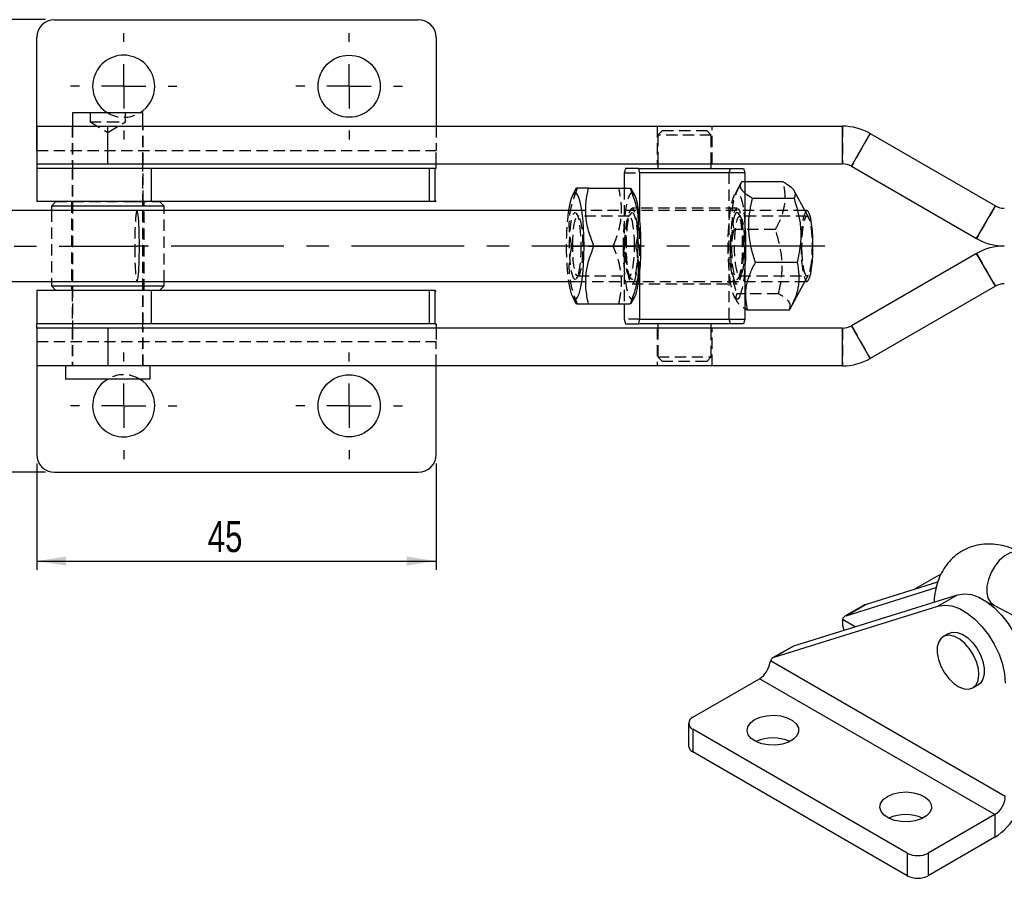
# Model space of a CAD drawing. Extents: x 29 to 384, y 27 to 280.
# Tile 2 of 18: x 111 to 222, y 90 to 187. Entities that reach past the tile are written whole.
import ezdxf

# ---------------------------------------------------------------- set-up
doc = ezdxf.new("R2010")
doc.units = 0
doc.linetypes.add('CENTERX2', pattern=[20.32, 12.7, -2.54, 2.54, -2.54])
doc.linetypes.add('HIDDEN', pattern=[1.905, 1.27, -0.635])
doc.layers.get('0').update_dxf_attribs({"linetype": 'CONTINUOUS'})
doc.styles.add('SLDTEXTSTYLE0', font='TXT', dxfattribs={"width": 0.75})
doc.dimstyles.new('SLDDIMSTYLE4', dxfattribs={"dimtxt": 3.5, "dimasz": 3.302, "dimexe": 0, "dimexo": 0.0625, "dimgap": 0.875, "dimtad": 1, "dimdec": 3, "dimrnd": 1e-09, "dimzin": 12, "dimtxsty": 'SLDTEXTSTYLE0', "dimsah": 1, "dimcen": 0.09, "dimazin": 3, "dimtfac": 1, "dimtdec": 3, "dimtofl": 0, "dimtmove": 0, "dimatfit": 3, "dimtolj": 1, "dimtzin": 12})

# ---------------------------------------------------------------- blocks, each defined once
blk = doc.blocks.new('_D_7')
at = {"color": 179, "linetype": 'CONTINUOUS'}
for p, q in [((112.55, 136.67), (112.55, 124.67)), ((157.55, 136.67), (157.55, 124.67)), ((112.55, 125.67), (157.55, 125.67))]:
    blk.add_line(p, q, dxfattribs=at)
for points in [[(112.55, 125.67), (115.85, 125.16), (115.85, 126.17)], [(157.55, 125.67), (154.25, 126.17), (154.25, 125.16)]]:
    blk.add_solid(points, dxfattribs=at)
at = {"color": 179, "linetype": 'CONTINUOUS', "insert": (131.82, 130.18, 12.51), "char_height": 3.5, "attachment_point": 1, "style": 'SLDTEXTSTYLE0'}
blk.add_mtext('45', dxfattribs=at)
blk = doc.blocks.new('_D_11')
at = {"color": 218, "linetype": 'CONTINUOUS'}
for p, q in [((113.55, 186.67), (101.79, 186.67)), ((102.79, 135.67), (102.79, 186.67)), ((113.55, 135.67), (101.79, 135.67))]:
    blk.add_line(p, q, dxfattribs=at)
for points in [[(102.79, 186.67), (102.28, 183.36), (103.3, 183.36)], [(102.79, 135.67), (103.3, 138.97), (102.28, 138.97)]]:
    blk.add_solid(points, dxfattribs=at)
at = {"color": 218, "linetype": 'CONTINUOUS', "insert": (98.28, 174.21, 12.51), "char_height": 3.5, "attachment_point": 1, "rotation": 90, "style": 'SLDTEXTSTYLE0'}
blk.add_mtext('51', dxfattribs=at)
blk = doc.blocks.new('SW_CENTERMARKSYMBOL_7')
at = {"color": 0, "linetype": 'CONTINUOUS'}
for p, q in [((0, 5), (0, 6)), ((0, 0), (0, 2.5)), ((-5, 0), (-6, 0)), ((0, 0), (-2.5, 0)), ((0, 0), (0, -2.5)), ((0, 0), (2.5, 0)), ((5, 0), (6, 0)), ((0, -5), (0, -6))]:
    blk.add_line(p, q, dxfattribs=at)
blk = doc.blocks.new('SW_CENTERMARKSYMBOL_8')
at = {"color": 0, "linetype": 'CONTINUOUS'}
for p, q in [((0, 5), (0, 6)), ((0, 0), (0, 2.5)), ((-5, 0), (-6, 0)), ((0, 0), (-2.5, 0)), ((0, 0), (0, -2.5)), ((0, 0), (2.5, 0)), ((5, 0), (6, 0)), ((0, -5), (0, -6))]:
    blk.add_line(p, q, dxfattribs=at)
blk = doc.blocks.new('SW_CENTERMARKSYMBOL_9')
at = {"color": 0, "linetype": 'CONTINUOUS'}
for p, q in [((0, 5), (0, 6)), ((0, 0), (0, 2.5)), ((-5, 0), (-6, 0)), ((0, 0), (-2.5, 0)), ((0, 0), (0, -2.5)), ((0, 0), (2.5, 0)), ((5, 0), (6, 0)), ((0, -5), (0, -6))]:
    blk.add_line(p, q, dxfattribs=at)
blk = doc.blocks.new('SW_CENTERMARKSYMBOL_10')
at = {"color": 0, "linetype": 'CONTINUOUS'}
for p, q in [((0, 5), (0, 6)), ((0, 0), (0, 2.5)), ((-5, 0), (-6, 0)), ((0, 0), (-2.5, 0)), ((0, 0), (0, -2.5)), ((0, 0), (2.5, 0)), ((5, 0), (6, 0)), ((0, -5), (0, -6))]:
    blk.add_line(p, q, dxfattribs=at)

msp = doc.modelspace()

# ---------------------------------------------------------------- linework, layer by layer
at = {"color": 7, "linetype": 'CONTINUOUS'}
for p, q in [((114.5493, 186.6659), (155.5493, 186.6659)), ((112.5493, 171.9157), (112.5493, 184.6659)), ((157.5493, 184.6659), (157.5493, 174.6659)), ((116.5806, 176.1659), (116.5806, 174.6659)), ((124.5181, 176.1659), (116.5806, 176.1659)), ((124.5181, 174.6659), (124.5181, 176.1659)), ((112.5493, 174.6659), (112.5493, 170.4159)), ((112.5493, 174.6659), (120.5493, 174.6659)), ((120.5493, 170.4159), (120.5493, 174.6659)), ((120.5493, 174.6659), (203.3539, 174.6659)), ((203.3539, 170.4159), (203.3539, 174.6659)), ((204.3539, 170.1479), (206.4789, 173.8285)), ((206.4789, 173.8285), (220.586, 165.6838)), ((112.5493, 170.4159), (120.5493, 170.4159)), ((112.5493, 170.4159), (112.5493, 169.9157)), ((112.5493, 169.9157), (112.5493, 166.1657)), ((125.4303, 169.9157), (112.5493, 169.9157)), ((116.5806, 170.4159), (116.5806, 169.9157)), ((120.5493, 170.4159), (203.3539, 170.4159)), ((124.5181, 169.9157), (124.5181, 170.4159)), ((125.4303, 169.9157), (125.4303, 166.1657)), ((156.7696, 169.9157), (125.4303, 169.9157)), ((156.7696, 169.9157), (156.7696, 166.1657)), ((157.4483, 169.9157), (156.7696, 169.9157)), ((157.4483, 169.9157), (157.5493, 169.9477)), ((157.4483, 166.1657), (157.4483, 169.9157)), ((157.5493, 169.9477), (157.5493, 170.4159)), ((180.3717, 169.9159), (178.897, 169.9159)), ((180.3717, 169.9159), (192.2016, 169.9159)), ((180.5062, 169.4159), (180.3717, 169.9159)), ((182.5493, 170.4159), (182.5493, 169.9159)), ((188.5493, 169.9159), (188.5493, 170.4159)), ((204.3539, 170.1479), (218.461, 162.0032)), ((178.7625, 169.4159), (178.7625, 167.6659)), ((192.3361, 169.4159), (180.5062, 169.4159)), ((180.5062, 164.1652), (180.5062, 169.4159)), ((192.3361, 169.4159), (192.3361, 152.9159)), ((173.3467, 167.6659), (172.9298, 166.8993)), ((174.713, 167.6659), (179.407, 167.6659)), ((179.9311, 166.8993), (179.5141, 167.6659)), ((196.6743, 168.3912), (192.3361, 168.3912)), ((197.8946, 166.5382), (193.2005, 166.5382)), ((199.2083, 164.9882), (197.9039, 167.3865)), ((125.4303, 166.1657), (112.5493, 166.1657)), ((114.6991, 166.1657), (114.1993, 165.6659)), ((114.1993, 165.6659), (114.1993, 165.1659)), ((123.9226, 165.6659), (114.1993, 165.6659)), ((126.8993, 165.6659), (123.9226, 165.6659)), ((156.7696, 166.1657), (125.4303, 166.1657)), ((126.8993, 165.6659), (126.3995, 166.1657)), ((126.8993, 165.1659), (126.8993, 165.6659)), ((157.4483, 166.1657), (156.7696, 166.1657)), ((157.4483, 166.1657), (157.5493, 166.2578)), ((218.461, 162.0032), (220.586, 165.6838)), ((123.849, 165.1659), (76.4341, 165.1659)), ((173.2265, 165.1659), (123.849, 165.1659)), ((199.3509, 165.1659), (199.1116, 165.1659)), ((175.3426, 161.1659), (180.0366, 161.1659)), ((218.461, 160.3285), (204.3539, 152.1838)), ((220.586, 156.6479), (218.461, 160.3285)), ((198.2355, 159.3129), (193.5414, 159.3129)), ((180.5062, 152.9159), (180.5062, 158.1665)), ((76.4341, 157.1659), (123.849, 157.1659)), ((114.1993, 157.1659), (114.1993, 156.6659)), ((114.1993, 156.6659), (114.6991, 156.1661)), ((114.1993, 156.6659), (126.8993, 156.6659)), ((123.849, 157.1659), (173.2265, 157.1659)), ((126.3995, 156.1661), (126.8993, 156.6659)), ((126.8993, 156.6659), (126.8993, 157.1659)), ((197.4383, 154.0893), (199.2083, 157.3436)), ((199.1116, 157.1659), (199.3509, 157.1659)), ((220.586, 156.6479), (206.4789, 148.5032)), ((112.5493, 156.1661), (112.5493, 152.4161)), ((125.4303, 156.1661), (112.5493, 156.1661)), ((125.4303, 156.1661), (125.4303, 152.4161)), ((156.7696, 156.1661), (125.4303, 156.1661)), ((156.7696, 156.1661), (156.7696, 152.4161)), ((157.4483, 156.1661), (156.7696, 156.1661)), ((157.4483, 152.4161), (157.4483, 156.1661)), ((157.4483, 156.1661), (157.5493, 156.0739)), ((172.9298, 155.4325), (173.3467, 154.6659)), ((179.5141, 154.6659), (179.9311, 155.4325)), ((174.713, 154.6659), (179.407, 154.6659)), ((178.7625, 154.6659), (178.7625, 152.9159)), ((192.3361, 154.146), (192.6621, 153.9406)), ((197.3561, 153.9406), (192.6621, 153.9406)), ((125.4303, 152.4161), (112.5493, 152.4161)), ((112.5493, 151.9159), (112.5493, 152.4161)), ((116.5806, 152.4161), (116.5806, 151.9159)), ((124.5181, 151.9159), (124.5181, 152.4161)), ((156.7696, 152.4161), (125.4303, 152.4161)), ((157.4483, 152.4161), (156.7696, 152.4161)), ((157.4483, 152.4161), (157.5493, 152.384)), ((157.5493, 152.384), (157.5493, 151.9159)), ((178.7625, 152.9159), (178.897, 152.4159)), ((178.897, 152.4159), (180.3717, 152.4159)), ((192.2016, 152.4159), (180.3717, 152.4159)), ((180.5062, 152.9159), (192.3361, 152.9159)), ((182.5493, 152.4159), (182.5493, 151.9159)), ((188.5493, 151.9159), (188.5493, 152.4159)), ((192.3361, 152.9159), (192.2016, 152.4159)), ((206.4789, 148.5032), (204.3539, 152.1838)), ((112.5493, 151.9159), (112.5493, 147.6659)), ((120.5493, 151.9159), (112.5493, 151.9159)), ((120.5493, 151.9159), (120.5493, 147.6659)), ((203.3539, 151.9159), (120.5493, 151.9159)), ((203.3539, 147.6659), (203.3539, 151.9159)), ((112.5493, 150.4161), (112.5493, 137.6659)), ((120.5493, 147.6659), (112.5493, 147.6659)), ((115.7868, 147.6659), (115.7868, 146.1659)), ((203.3539, 147.6659), (120.5493, 147.6659)), ((125.3118, 146.1659), (125.3118, 147.6659)), ((157.5493, 137.6659), (157.5493, 147.6659)), ((125.3118, 146.1659), (115.7868, 146.1659)), ((114.5493, 135.6659), (155.5493, 135.6659)), ((205.956, 120.7875), (214.0901, 123.325)), ((214.1882, 124.0582), (211.5401, 122.5295)), ((214.4228, 124.1708), (214.1882, 124.0582)), ((203.7463, 119.5118), (213.9205, 122.6858)), ((197.854, 116.1103), (216.3208, 121.8712)), ((214.1111, 120.5955), (216.3208, 121.8712)), ((195.6443, 114.8346), (214.1111, 120.5955)), ((205.8418, 120.7375), (203.632, 119.4619)), ((203.7463, 119.5118), (205.956, 120.7875)), ((219.9245, 120.9004), (219.8913, 120.8812)), ((220.3883, 120.716), (248.0808, 105.9126)), ((203.3463, 119.0915), (203.3411, 118.4594)), ((215.3207, 117.509), (214.7019, 117.1518)), ((197.7397, 116.0603), (195.53, 114.7847)), ((195.6443, 114.8346), (197.854, 116.1103)), ((195.2443, 114.4143), (195.1659, 114.195)), ((221.7013, 99.141), (195.2443, 114.4143)), ((186.4931, 108.0702), (194.0063, 112.4074)), ((220.5228, 97.0998), (194.0063, 112.4074)), ((218.0349, 111.3781), (218.6538, 111.7354)), ((186.005, 107.3898), (186.005, 104.8382)), ((210.6526, 92.7625), (186.4931, 106.7095)), ((186.4931, 106.7095), (186.4931, 104.1578)), ((210.6526, 90.2108), (186.4931, 104.1578)), ((220.5228, 97.0998), (213.0096, 92.7625)), ((220.5228, 97.0998), (220.5228, 94.5481)), ((220.5228, 94.5481), (213.0096, 90.2108)), ((210.6526, 92.7625), (210.6526, 90.2108)), ((213.0096, 92.7625), (213.0096, 90.2108))]:
    msp.add_line(p, q, dxfattribs=at)
at = {"color": 7, "linetype": 'HIDDEN'}
for p, q in [((118.5493, 176.1659), (118.5493, 175.1659)), ((122.5493, 175.1659), (122.5493, 176.1659)), ((116.5493, 174.6659), (116.5493, 170.4159)), ((116.5806, 174.6659), (116.5806, 170.4159)), ((118.5493, 175.1659), (120.5493, 175.1659)), ((118.5493, 175.1659), (120.5493, 173.9642)), ((120.5493, 175.1659), (122.5493, 175.1659)), ((120.5493, 173.9642), (122.5493, 175.1659)), ((120.5493, 170.4159), (120.5493, 174.6659)), ((124.5181, 170.4159), (124.5181, 174.6659)), ((124.5493, 170.4159), (124.5493, 174.6659)), ((157.5493, 174.6659), (157.5493, 171.9157)), ((182.4493, 174.6659), (182.4493, 170.4159)), ((188.6493, 170.4159), (188.6493, 174.6659)), ((203.3539, 174.6659), (203.3539, 170.4159)), ((183.0493, 174.1659), (182.5493, 173.6659)), ((188.5493, 173.6659), (182.5493, 173.6659)), ((182.5493, 173.6659), (182.5493, 170.4159)), ((183.0493, 174.1659), (188.0493, 174.1659)), ((188.5493, 173.6659), (188.0493, 174.1659)), ((188.5493, 170.4159), (188.5493, 173.6659)), ((206.4789, 173.8285), (204.3539, 170.1479)), ((112.5493, 171.9157), (157.5493, 171.9157)), ((157.5493, 170.4159), (157.5493, 171.9157)), ((116.5493, 169.9157), (116.5493, 166.1657)), ((116.5806, 169.9157), (116.5806, 152.4161)), ((124.5181, 152.4161), (124.5181, 169.9157)), ((124.5493, 166.1657), (124.5493, 169.9157)), ((190.5924, 169.4159), (190.7269, 169.9159)), ((178.7625, 169.4159), (180.5062, 169.4159)), ((190.5924, 152.9159), (190.5924, 169.4159)), ((178.7625, 167.6659), (178.7625, 154.6659)), ((191.8985, 168.2432), (191.1676, 166.8993)), ((191.9803, 168.3912), (191.908, 168.2383)), ((192.3361, 168.3912), (191.9803, 168.3912)), ((114.6993, 166.1659), (114.6991, 166.1657)), ((114.6993, 166.1659), (123.657, 166.1659)), ((116.4493, 166.1659), (116.4493, 156.1659)), ((123.657, 166.1659), (126.3993, 166.1659)), ((124.6493, 156.1659), (124.6493, 166.1659)), ((126.3995, 166.1657), (126.3993, 166.1659)), ((191.4643, 165.4159), (179.6344, 165.4159)), ((220.586, 165.6838), (218.461, 162.0032)), ((114.1993, 165.1659), (114.1993, 157.1659)), ((126.8993, 157.1659), (126.8993, 165.1659)), ((199.1116, 165.1659), (173.2265, 165.1659)), ((173.651, 164.4397), (173.381, 164.8428)), ((179.3475, 164.5409), (173.5133, 164.5409)), ((179.4798, 164.8428), (179.2099, 164.4397)), ((191.8887, 164.4397), (191.6188, 164.8428)), ((199.3509, 164.5409), (191.7511, 164.5409)), ((199.5191, 164.4167), (199.2083, 164.9882)), ((180.5062, 158.1665), (180.5062, 164.1652)), ((195.795, 163.0188), (191.101, 163.0188)), ((172.8242, 161.1659), (177.5182, 161.1659)), ((218.461, 160.3285), (220.586, 156.6479)), ((173.381, 157.489), (173.651, 157.8921)), ((173.5133, 157.7909), (179.3475, 157.7909)), ((179.2099, 157.8921), (179.4798, 157.489)), ((191.6188, 157.489), (191.8887, 157.8921)), ((191.7511, 157.7909), (199.3509, 157.7909)), ((199.2083, 157.3436), (199.5191, 157.9151)), ((173.2265, 157.1659), (199.1116, 157.1659)), ((179.6344, 156.9159), (191.4643, 156.9159)), ((114.6991, 156.1661), (114.6993, 156.1659)), ((126.3993, 156.1659), (114.6993, 156.1659)), ((116.5493, 156.1661), (116.5493, 152.4161)), ((124.5493, 152.4161), (124.5493, 156.1661)), ((126.3993, 156.1659), (126.3995, 156.1661)), ((191.1676, 155.4325), (191.44, 154.9315)), ((196.1359, 155.7936), (191.4418, 155.7936)), ((180.5062, 152.9159), (178.7625, 152.9159)), ((204.3539, 152.1838), (206.4789, 148.5032)), ((116.5493, 151.9159), (116.5493, 147.6659)), ((116.5806, 151.9159), (116.5806, 147.6659)), ((120.5493, 151.9159), (120.5493, 147.6659)), ((124.5181, 147.6659), (124.5181, 151.9159)), ((124.5493, 147.6659), (124.5493, 151.9159)), ((157.5493, 151.9159), (157.5493, 150.4161)), ((182.4493, 151.9159), (182.4493, 147.6659)), ((182.5493, 151.9159), (182.5493, 148.6659)), ((188.5493, 148.6659), (188.5493, 151.9159)), ((188.6493, 147.6659), (188.6493, 151.9159)), ((203.3539, 151.9159), (203.3539, 147.6659)), ((112.5493, 150.4161), (157.5493, 150.4161)), ((157.5493, 147.6659), (157.5493, 150.4161)), ((182.5493, 148.6659), (188.5493, 148.6659)), ((182.5493, 148.6659), (183.0493, 148.1659)), ((183.0847, 148.1659), (183.0493, 148.1659)), ((188.0493, 148.1659), (183.0847, 148.1659)), ((188.0493, 148.1659), (188.5493, 148.6659))]:
    msp.add_line(p, q, dxfattribs=at)
at = {"color": 179, "linetype": 'CENTERX2'}
for p in [(74.4341, 161.1659), (201.3509, 161.1659)]:
    msp.add_line(p, (123.85, 161.1659), dxfattribs=at)
at = {"color": 8, "linetype": 'CONTINUOUS'}
msp.add_line((204.772, 118.2684), (203.3463, 119.0915), dxfattribs=at)
at = {"color": 7, "linetype": 'CONTINUOUS', "flags": 128}
for points in [[(172.4762, 157.1659), (172.4826, 157.1237), (172.6199, 156.3778), (172.7778, 155.7949), (172.951, 155.3949), (173.1336, 155.1915), (173.3194, 155.1915), (173.502, 155.3949), (173.6752, 155.7949), (173.8331, 156.3778), (173.9704, 157.1237), (174.0823, 158.0073), (174.1651, 158.9984), (174.216, 160.0634), (174.2331, 161.1659), (174.216, 162.2684), (174.1651, 163.3333), (174.0823, 164.3245), (173.9704, 165.2081), (173.8331, 165.954), (173.6752, 166.5369), (173.502, 166.9368), (173.3194, 167.1403), (173.1336, 167.1403), (172.951, 166.9368), (172.7778, 166.5369), (172.6199, 165.954), (172.4826, 165.2081), (172.4762, 165.1659)], [(179.9311, 155.4325), (180.083, 155.7949), (180.241, 156.3778), (180.3783, 157.1237), (180.4902, 158.0073), (180.573, 158.9984), (180.6238, 160.0634), (180.641, 161.1659), (180.6238, 162.2684), (180.573, 163.3333), (180.4902, 164.3245), (180.3783, 165.2081), (180.241, 165.954), (180.083, 166.5369), (179.9311, 166.8993)], [(199.3509, 157.1659), (199.5002, 157.2662), (199.642, 157.562), (199.7693, 158.0386), (199.8755, 158.6719), (199.9555, 159.4303), (200.0051, 160.2758), (200.022, 161.1659), (200.0051, 162.056), (199.9555, 162.9014), (199.8755, 163.6598), (199.7693, 164.2932), (199.642, 164.7698), (199.5002, 165.0656), (199.3509, 165.1659), (199.3509, 165.1659)], [(216.3208, 121.8712), (217.0593, 121.9836), (217.8713, 121.887), (218.7288, 121.5848), (219.6024, 121.0872), (220.4621, 120.4114), (221.2783, 119.5806), (222.023, 118.6233), (222.6707, 117.5724), (223.1991, 116.464), (223.59, 115.3362), (223.83, 114.2277), (223.911, 113.1765)], [(205.8418, 120.7375), (205.8885, 120.7617), (205.956, 120.7875)], [(214.1111, 120.5955), (214.8496, 120.708), (215.6616, 120.6114), (216.5191, 120.3091), (217.3927, 119.8115), (218.2524, 119.1358), (219.0686, 118.305), (219.8133, 117.3477), (220.461, 116.2968), (220.9893, 115.1884), (221.3803, 114.0606), (221.6203, 112.952), (221.7013, 111.9008)], [(203.3411, 118.4594), (203.496, 117.8931), (203.504, 117.8729)], [(215.3207, 117.509), (215.7243, 117.6494), (216.2589, 117.6312), (216.8392, 117.4241), (217.4289, 117.0408), (217.9908, 116.5056), (218.4897, 115.852), (218.8941, 115.1212), (219.1787, 114.359), (219.3257, 113.6134), (219.3257, 112.9311), (219.1787, 112.3551), (218.8941, 111.9215), (218.6538, 111.7354)], [(218.4115, 111.7283), (218.6396, 112.2261), (218.725, 112.8519), (218.6623, 113.5665), (218.4554, 114.325), (218.1175, 115.0797), (217.6696, 115.7832), (217.14, 116.3914), (216.5618, 116.8659), (215.9716, 117.177), (215.4062, 117.3051), (214.9014, 117.2422), (214.4887, 116.9922), (214.1941, 116.5708), (214.0361, 116.0046), (214.0247, 115.3291), (214.1605, 114.5867), (214.4351, 113.824), (214.8311, 113.0891), (215.3238, 112.4281), (215.8821, 111.8825), (216.4709, 111.4865), (217.0533, 111.2652), (217.5926, 111.2323), (218.0551, 111.39), (218.4115, 111.7283)], [(197.7397, 116.0603), (197.7865, 116.0845), (197.854, 116.1103)], [(193.4464, 107.798), (194.0793, 108.0751), (194.8182, 108.2433), (195.6083, 108.2902), (196.3911, 108.2123), (197.1084, 108.0154), (197.7071, 107.714), (198.1427, 107.3306), (198.383, 106.8935), (198.4101, 106.4353), (198.2221, 105.9898), (197.8328, 105.5901), (197.2711, 105.2658), (196.5787, 105.0411), (195.807, 104.9325), (195.0132, 104.9482), (194.2561, 105.0869), (193.5919, 105.3384), (193.0699, 105.684), (192.7287, 106.0981), (192.5938, 106.55), (192.675, 107.0061), (192.9664, 107.4327), (193.4464, 107.798)], [(208.4135, 99.1577), (209.0464, 99.4348), (209.7853, 99.603), (210.5754, 99.6499), (211.3582, 99.572), (212.0755, 99.3751), (212.6742, 99.0737), (213.1098, 98.6903), (213.3501, 98.2532), (213.3772, 97.7949), (213.1892, 97.3494), (212.7999, 96.9497), (212.2382, 96.6255), (211.5458, 96.4008), (210.7741, 96.2922), (209.9803, 96.3079), (209.2232, 96.4466), (208.559, 96.6981), (208.037, 97.0437), (207.6958, 97.4578), (207.5609, 97.9096), (207.6421, 98.3658), (207.9335, 98.7924), (208.4135, 99.1577)]]:
    msp.add_lwpolyline(points, dxfattribs=at)
at = {"color": 7, "linetype": 'HIDDEN', "flags": 128}
for points in [[(179.9311, 166.8993), (179.9098, 166.9368), (179.7272, 167.1403), (179.5415, 167.1403), (179.3589, 166.9368), (179.1857, 166.5369), (179.0277, 165.954), (178.8905, 165.2081), (178.7785, 164.3245), (178.6957, 163.3333), (178.6449, 162.2684), (178.6277, 161.1659)], [(191.7368, 155.3899), (191.5541, 155.1898), (191.3683, 155.1932), (191.1858, 155.4), (191.0128, 155.8031), (190.8552, 156.3889), (190.7183, 157.1373), (190.6068, 158.0229), (190.5245, 159.0156), (190.4742, 160.0814), (190.4577, 161.1842), (190.4754, 162.2864), (190.5267, 163.3504), (190.61, 164.3401), (190.7224, 165.2216), (190.8601, 165.965), (191.0183, 166.545), (191.1918, 166.9418), (191.3745, 167.1419), (191.5602, 167.1386), (191.7427, 166.9318), (191.9157, 166.5286), (192.0733, 165.9429), (192.2102, 165.1945), (192.3217, 164.3088), (192.3361, 164.1652)], [(180.3474, 161.1659), (180.3307, 162.0795), (180.2815, 162.9504), (180.202, 163.7379), (180.096, 164.4051), (179.9683, 164.9208), (179.8251, 165.261), (179.673, 165.4096), (179.519, 165.3599), (179.3704, 165.114), (179.2342, 164.6836), (179.1167, 164.0886), (179.0234, 163.357), (178.9587, 162.5229), (178.9255, 161.6254), (178.9255, 160.7064), (178.9587, 159.8088), (179.0234, 158.9748), (179.1167, 158.2432), (179.2342, 157.6482), (179.3704, 157.2177), (179.519, 156.9719), (179.673, 156.9221), (179.8251, 157.0708), (179.9683, 157.411), (180.096, 157.9267), (180.202, 158.5939), (180.2815, 159.3813), (180.3307, 160.2523), (180.3474, 161.1659)], [(190.7512, 161.1659), (190.7679, 162.0795), (190.8171, 162.9504), (190.8966, 163.7379), (191.0027, 164.4051), (191.1303, 164.9208), (191.2735, 165.261), (191.4257, 165.4096), (191.5796, 165.3599), (191.7282, 165.114), (191.8644, 164.6836), (191.9819, 164.0886), (192.0752, 163.357), (192.14, 162.5229), (192.1731, 161.6254), (192.1731, 160.7064), (192.14, 159.8088), (192.0752, 158.9748), (191.9819, 158.2432), (191.8644, 157.6482), (191.7282, 157.2177), (191.5796, 156.9719), (191.4257, 156.9221), (191.2735, 157.0708), (191.1303, 157.411), (191.0027, 157.9267), (190.8966, 158.5939), (190.8171, 159.3813), (190.7679, 160.2523), (190.7512, 161.1659)], [(173.8624, 161.1659), (173.8453, 160.2917), (173.7948, 159.4647), (173.7136, 158.7293), (173.6062, 158.1254), (173.4784, 157.6853), (173.3369, 157.4329), (173.1895, 157.3817), (173.0441, 157.5346), (172.9085, 157.8831), (172.7901, 158.4087), (172.6952, 159.0829), (172.6289, 159.8694), (172.5948, 160.7258), (172.5948, 161.6059), (172.6289, 162.4623), (172.6952, 163.2488), (172.7901, 163.923), (172.9085, 164.4486), (173.0441, 164.7972), (173.1895, 164.95), (173.3369, 164.8989), (173.4784, 164.6464), (173.6062, 164.2064), (173.7136, 163.6024), (173.7948, 162.8671), (173.8453, 162.04), (173.8624, 161.1659)], [(172.9471, 161.1659), (172.9636, 161.9736), (173.012, 162.7343), (173.0895, 163.4039), (173.1917, 163.9434), (173.3126, 164.3216), (173.4451, 164.5163), (173.5816, 164.5163), (173.7141, 164.3216), (173.835, 163.9434), (173.9372, 163.4039), (174.0147, 162.7343), (174.0631, 161.9736), (174.0796, 161.1659), (174.0631, 160.3582), (174.0147, 159.5974), (173.9372, 158.9278), (173.835, 158.3883), (173.7141, 158.0102), (173.5816, 157.8155), (173.4451, 157.8155), (173.3126, 158.0102), (173.1917, 158.3883), (173.0895, 158.9278), (173.012, 159.5974), (172.9636, 160.3582), (172.9471, 161.1659)], [(179.9137, 161.1659), (179.8973, 161.9736), (179.8489, 162.7343), (179.7713, 163.4039), (179.6691, 163.9434), (179.5483, 164.3216), (179.4157, 164.5163), (179.2792, 164.5163), (179.1467, 164.3216), (179.0258, 163.9434), (178.9237, 163.4039), (178.8461, 162.7343), (178.7977, 161.9736), (178.7813, 161.1659), (178.7977, 160.3582), (178.8461, 159.5974), (178.9237, 158.9278), (179.0258, 158.3883), (179.1467, 158.0102), (179.2792, 157.8155), (179.4157, 157.8155), (179.5483, 158.0102), (179.6691, 158.3883), (179.7713, 158.9278), (179.8489, 159.5974), (179.8973, 160.3582), (179.9137, 161.1659)], [(180.2703, 161.1659), (180.2532, 160.2917), (180.2027, 159.4647), (180.1215, 158.7293), (180.0141, 158.1254), (179.8862, 157.6853), (179.7448, 157.4329), (179.5974, 157.3817), (179.452, 157.5346), (179.3164, 157.8831), (179.1979, 158.4087), (179.103, 159.0829), (179.0368, 159.8694), (179.0027, 160.7258), (179.0027, 161.6059), (179.0368, 162.4623), (179.103, 163.2488), (179.1979, 163.923), (179.3164, 164.4486), (179.452, 164.7972), (179.5974, 164.95), (179.7448, 164.8989), (179.8862, 164.6464), (180.0141, 164.2064), (180.1215, 163.6024), (180.2027, 162.8671), (180.2532, 162.04), (180.2703, 161.1659)], [(191.2921, 164.8149), (191.1556, 164.4799), (191.0357, 163.9662), (190.9389, 163.3016), (190.8704, 162.5218), (190.8339, 161.6689), (190.8315, 160.7889), (190.8631, 159.9293), (190.9272, 159.1363), (191.0202, 158.4527), (191.1371, 157.9153), (191.2717, 157.5533), (191.4167, 157.3859), (191.5642, 157.4224), (191.7063, 157.6607), (191.8354, 158.0879), (191.9445, 158.6811), (192.0277, 159.4082), (192.0805, 160.2301), (192.1001, 161.1024), (192.0854, 161.9781), (192.0373, 162.8101), (191.9582, 163.5534), (191.8525, 164.168), (191.7259, 164.6208), (191.5852, 164.8873), (191.4379, 164.9532), (191.2921, 164.8149)], [(191.5978, 164.4148), (191.7327, 164.5391), (191.8687, 164.4673), (191.9978, 164.2036), (192.1126, 163.7634), (192.2064, 163.1723), (192.2738, 162.4645), (192.3107, 161.6813), (192.3151, 160.8681), (192.2868, 160.0722), (192.2273, 159.3399), (192.1402, 158.7137), (192.0304, 158.23), (191.9044, 157.9169), (191.7695, 157.7927), (191.6335, 157.8644), (191.5044, 158.1281), (191.3896, 158.5683), (191.2958, 159.1595), (191.2285, 159.8672), (191.1915, 160.6505), (191.1871, 161.4637), (191.2155, 162.2596), (191.2749, 162.9919), (191.3621, 163.6181), (191.4718, 164.1018), (191.5978, 164.4148)], [(199.3509, 165.1659), (199.2015, 165.0656), (199.0597, 164.7698), (198.9325, 164.2932), (198.8262, 163.6598), (198.7463, 162.9014), (198.6966, 162.056), (198.6798, 161.1659), (198.6966, 160.2758), (198.7463, 159.4303), (198.8262, 158.6719), (198.9325, 158.0386), (199.0597, 157.562), (199.2015, 157.2662), (199.3509, 157.1659)], [(198.8014, 160.2449), (198.7804, 161.0554), (198.7926, 161.8723), (198.8372, 162.6482), (198.9116, 163.3379), (199.0116, 163.9014), (199.1313, 164.3059), (199.2637, 164.5279), (199.4012, 164.5545), (199.5358, 164.3842), (199.6597, 164.0269), (199.7656, 163.5033), (199.8474, 162.8438), (199.9003, 162.0868), (199.9213, 161.2763), (199.9092, 160.4594), (199.8646, 159.6836), (199.7901, 158.9939), (199.6902, 158.4304), (199.5705, 158.0259), (199.438, 157.8039), (199.3005, 157.7772), (199.1659, 157.9475), (199.0421, 158.3049), (198.9362, 158.8285), (198.8544, 159.4879), (198.8014, 160.2449)], [(198.8058, 160.2522), (198.785, 161.0563), (198.797, 161.8667), (198.8412, 162.6364), (198.9151, 163.3207), (199.0143, 163.8797), (199.133, 164.281), (199.2644, 164.5013), (199.4008, 164.5277), (199.5344, 164.3588), (199.6572, 164.0042), (199.7623, 163.4848), (199.8434, 162.8305), (199.896, 162.0796), (199.9168, 161.2755), (199.9048, 160.465), (199.8605, 159.6953), (199.7867, 159.0111), (199.6875, 158.452), (199.5687, 158.0507), (199.4373, 157.8305), (199.3009, 157.804), (199.1674, 157.973), (199.0445, 158.3275), (198.9395, 158.847), (198.8583, 159.5012), (198.8058, 160.2522)], [(178.6277, 161.1659), (178.6449, 160.0634), (178.6957, 158.9984), (178.7785, 158.0073), (178.8905, 157.1237), (179.0277, 156.3778), (179.1857, 155.7949), (179.3589, 155.3949), (179.5415, 155.1915), (179.7272, 155.1915), (179.9098, 155.3949), (179.9311, 155.4325)]]:
    msp.add_lwpolyline(points, dxfattribs=at)
at = {"color": 8, "linetype": 'CONTINUOUS', "flags": 128}
msp.add_lwpolyline([(223.5312, 126.5953), (223.2747, 126.6966), (222.7464, 126.7323), (222.1687, 126.5746), (221.5779, 126.2335), (221.011, 125.7305), (220.5038, 125.0971), (220.0881, 124.3731), (219.7899, 123.604), (219.6281, 122.8382), (219.6128, 122.1237), (219.745, 121.5055), (220.0163, 121.0224), (220.3883, 120.716)], dxfattribs=at)
at = {"color": 7, "linetype": 'CONTINUOUS'}
for centre in [(147.7493, 179.1659), (147.7493, 143.1659)]:
    msp.add_circle(centre, 3.5, dxfattribs=at)
for centre, radius, start, end in [((114.5493, 184.6659), 2, 90, 180), ((155.5493, 184.6659), 2, 0, 90), ((122.3493, 179.1659), 3.5, 0, 238.997281), ((122.3493, 179.1659), 3.5, 301.002719, 0), ((203.3539, 168.4159), 6.25, 60, 90), ((203.3539, 168.4159), 2, 60, 90), ((221.586, 167.4159), 2, 240, 270), ((159.8178, 161.1659), 32.6563, 354.730188, 5.269812), ((221.586, 167.4159), 6.25, 240, 270), ((221.586, 154.9159), 6.25, 90, 120), ((221.586, 154.9159), 2, 90, 120), ((203.3539, 153.9159), 2, 270, 300), ((203.3539, 153.9159), 6.25, 270, 300), ((122.3493, 143.1659), 3.5, 121.002719, 0), ((122.3493, 143.1659), 3.5, 0, 58.997281), ((114.5493, 137.6659), 2, 180, 270), ((155.5493, 137.6659), 2, 270, 0), ((203.9498, 118.9177), 0.628, 108.909642, 163.937925), ((195.8478, 114.2406), 0.628, 108.909642, 163.937925), ((192.5897, 114.5963), 2.6073, 302.910236, 351.147494), ((186.7513, 107.3898), 0.7277, 110.782956, 249.216859), ((195.5087, 101.2596), 4.4949, 64.948362, 115.051638), ((186.8391, 104.9213), 0.8382, 185.695048, 245.625348), ((216.5548, 100.7514), 7.3639, 302.60547, 357.394521), ((219.1426, 99.2574), 2.5613, 302.605515, 357.394485), ((210.4758, 92.6192), 4.4949, 64.948338, 115.0517), ((211.8311, 95.037), 2.5617, 242.609652, 297.390348), ((211.8311, 92.4854), 2.5617, 242.609652, 297.390348)]:
    msp.add_arc(centre, radius, start, end, dxfattribs=at)
at = {"color": 7, "linetype": 'HIDDEN'}
for centre, radius, start, end in [((122.3493, 179.1659), 3.5, 238.997281, 301.002719), ((200.3041, 161.3744), 28.0851, 172.241406, 180.425421), ((200.3041, 160.9573), 28.0851, 179.574579, 187.758594), ((183.7053, 158.5764), 8.6405, 338.359098, 357.280841), ((122.3493, 143.1659), 3.5, 58.997281, 121.002719)]:
    msp.add_arc(centre, radius, start, end, dxfattribs=at)
for start_param, end_param in [(0, 1.57079633), (1.57079633, 3.14159265)]:
    msp.add_ellipse((123.849, 161.1659), major_axis=(0, 4), ratio=0.06609389, start_param=start_param, end_param=end_param, dxfattribs=at)
at = {"color": 7, "linetype": 'CONTINUOUS'}
msp.add_ellipse((123.849, 161.1659), major_axis=(0, 4), ratio=0.06609389, start_param=3.14159265, end_param=6.28318531, dxfattribs=at)
for points, knots in [([(178.897, 169.9159), (178.882, 169.8625), (178.8366, 169.701), (178.7922, 169.5302), (178.7625, 169.4159)], [0, 0, 0, 0, 0.33087235, 1, 1, 1, 1]), ([(192.2016, 169.9159), (192.2166, 169.8625), (192.262, 169.701), (192.3064, 169.5302), (192.3361, 169.4159)], [0, 0, 0, 0, 0.33087235, 1, 1, 1, 1]), ([(174.713, 167.6659), (174.3291, 167.6659), (173.6942, 167.6659), (173.3554, 167.6659), (173.3758, 167.6659), (173.3826, 167.6659)], [0, 0, 0, 0, 0.50574874, 0.83636958, 1, 1, 1, 1]), ([(175.3426, 161.1659), (175.1226, 161.73), (174.678, 162.8706), (174.392, 164.5604), (174.415, 166.1758), (174.6131, 167.1662), (174.713, 167.6659)], [0, 0, 0, 0, 0.264602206, 0.53494215, 0.765340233, 1, 1, 1, 1]), ([(179.407, 167.6659), (179.627, 167.1017), (180.0717, 165.9612), (180.3576, 164.2713), (180.3346, 162.6559), (180.1366, 161.6656), (180.0366, 161.1659)], [0, 0, 0, 0, 0.26460222, 0.53494218, 0.76534025, 1, 1, 1, 1]), ([(196.6743, 168.3912), (196.9455, 168.2303), (197.4938, 167.9052), (197.9333, 167.4235), (198.0571, 166.963), (197.9491, 166.6806), (197.8946, 166.5382)], [0, 0, 0, 0, 0.26460219, 0.53494231, 0.76534029, 1, 1, 1, 1]), ([(193.2005, 166.5382), (192.9091, 166.6985), (192.5479, 166.8972), (192.3704, 167.1027), (192.3361, 167.1424)], [0, 0, 0, 0, 0.80668334, 1, 1, 1, 1]), ([(193.5414, 159.3129), (193.4613, 159.5562), (193.1853, 160.3941), (192.8497, 161.8766), (192.7048, 164.0827), (193.0149, 165.6187), (193.2005, 166.5382)], [0, 0, 0, 0, 0.10333374, 0.35581378, 0.61435424, 1, 1, 1, 1]), ([(197.8946, 166.5382), (198.167, 165.6187), (198.6175, 164.098), (198.6862, 161.8926), (198.4931, 160.4093), (198.2926, 159.5562), (198.2355, 159.3129)], [0, 0, 0, 0, 0.38564385, 0.63774914, 0.89666686, 1, 1, 1, 1]), ([(174.713, 154.6659), (174.6023, 155.23), (174.3786, 156.3706), (174.42, 158.0604), (174.756, 159.6758), (175.1459, 160.6662), (175.3426, 161.1659)], [0, 0, 0, 0, 0.26460231, 0.53494226, 0.76534027, 1, 1, 1, 1]), ([(180.0366, 161.1659), (180.1473, 160.6017), (180.371, 159.4612), (180.3296, 157.7713), (179.9937, 156.1559), (179.6038, 155.1656), (179.407, 154.6659)], [0, 0, 0, 0, 0.264602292, 0.534942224, 0.765340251, 1, 1, 1, 1]), ([(192.6621, 153.9406), (192.5731, 154.4069), (192.3932, 155.3495), (192.4995, 156.7462), (192.8975, 158.0814), (193.3255, 158.8999), (193.5414, 159.3129)], [0, 0, 0, 0, 0.26460225, 0.53494216, 0.76534019, 1, 1, 1, 1]), ([(198.2355, 159.3129), (198.3245, 158.8466), (198.5046, 157.9039), (198.397, 156.5074), (198.0185, 155.224), (197.6188, 154.456), (197.4302, 154.0936)], [0, 0, 0, 0, 0.27245542, 0.55081891, 0.78805494, 1, 1, 1, 1]), ([(173.3806, 154.6659), (173.374, 154.6659), (173.353, 154.6659), (173.6879, 154.6659), (174.3291, 154.6659), (174.713, 154.6659)], [0, 0, 0, 0, 0.15513315, 0.49421555, 1, 1, 1, 1]), ([(180.3717, 152.4159), (180.3867, 152.4693), (180.4321, 152.6308), (180.4765, 152.8016), (180.5062, 152.9159)], [0, 0, 0, 0, 0.33087232, 1, 1, 1, 1]), ([(223.5312, 126.5953), (223.3096, 126.7073), (222.6978, 127.0166), (221.7125, 127.3577), (220.5947, 127.571), (219.5464, 127.6062), (218.5032, 127.4732), (217.4919, 127.1579), (216.549, 126.6569), (215.7316, 126.0091), (215.0462, 125.2373), (214.4952, 124.3573), (214.0736, 123.3787), (213.8026, 122.3009), (213.674, 121.5139), (213.6777, 121.0798), (213.678, 121.0467)], [0, 0, 0, 0, 0.05212166, 0.14393948, 0.22287565, 0.29876183, 0.37230873, 0.45197192, 0.52892228, 0.60412218, 0.67858282, 0.7535781, 0.83038174, 0.91005333, 0.99314823, 1, 1, 1, 1]), ([(219.8496, 120.9195), (219.8471, 120.9193), (219.8237, 120.9173), (219.9217, 120.9133), (220.1268, 120.847), (220.3196, 120.7504), (220.3883, 120.716)], [0, 0, 0, 0, 0.04333503, 0.4126314, 0.79077386, 1, 1, 1, 1])]:
    msp.add_open_spline(points, degree=3, knots=knots, dxfattribs=at)
at = {"color": 7, "linetype": 'HIDDEN'}
for points, knots in [([(173.4538, 167.6659), (173.2338, 167.1017), (172.7892, 165.9612), (172.5032, 164.2713), (172.5262, 162.6559), (172.7243, 161.6656), (172.8242, 161.1659)], [0, 0, 0, 0, 0.264602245, 0.534942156, 0.765340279, 1, 1, 1, 1]), ([(177.5182, 161.1659), (177.7382, 161.73), (178.1829, 162.8706), (178.4688, 164.5604), (178.4458, 166.1758), (178.2478, 167.1662), (178.1478, 167.6659)], [0, 0, 0, 0, 0.264602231, 0.53494213, 0.765340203, 1, 1, 1, 1]), ([(191.8255, 168.0638), (191.642, 167.7057), (191.2141, 166.871), (190.9013, 165.5853), (190.8597, 164.2505), (191.0201, 163.4319), (191.101, 163.0188)], [0, 0, 0, 0, 0.21635967, 0.5044341, 0.74994642, 1, 1, 1, 1]), ([(192.3361, 167.1424), (192.1993, 167.2717), (191.9103, 167.545), (191.8232, 167.9666), (191.9276, 168.2488), (191.9803, 168.3912)], [0, 0, 0, 0, 0.307936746, 0.650797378, 1, 1, 1, 1]), ([(195.795, 163.0188), (196.0366, 163.4851), (196.5251, 164.4278), (196.876, 165.8245), (196.9151, 167.1596), (196.7551, 167.9781), (196.6743, 168.3912)], [0, 0, 0, 0, 0.2646022, 0.53494217, 0.76534022, 1, 1, 1, 1]), ([(191.101, 163.0188), (190.9153, 162.0993), (190.6083, 160.5787), (190.7477, 158.3732), (191.0807, 156.8899), (191.3617, 156.0369), (191.4418, 155.7936)], [0, 0, 0, 0, 0.38564387, 0.63774915, 0.89666678, 1, 1, 1, 1]), ([(196.1359, 155.7936), (196.1931, 156.0369), (196.39, 156.8748), (196.5856, 158.3572), (196.5224, 160.5634), (196.0674, 162.0993), (195.795, 163.0188)], [0, 0, 0, 0, 0.10333361, 0.35581374, 0.61435422, 1, 1, 1, 1]), ([(172.8242, 161.1659), (172.7135, 160.6017), (172.4898, 159.4612), (172.5312, 157.7713), (172.8671, 156.1559), (173.257, 155.1656), (173.4538, 154.6659)], [0, 0, 0, 0, 0.26460231, 0.53494221, 0.76534027, 1, 1, 1, 1]), ([(178.1478, 154.6659), (178.2585, 155.23), (178.4822, 156.3706), (178.4408, 158.0604), (178.1049, 159.6758), (177.715, 160.6662), (177.5182, 161.1659)], [0, 0, 0, 0, 0.26460233, 0.53494223, 0.76534028, 1, 1, 1, 1]), ([(191.4418, 155.7936), (191.382, 155.6327), (191.2611, 155.3075), (191.4621, 154.8261), (191.8545, 154.435), (192.212, 154.2204), (192.3361, 154.146)], [0, 0, 0, 0, 0.29803142, 0.60252539, 0.86203136, 1, 1, 1, 1]), ([(197.3561, 153.9406), (197.4155, 154.1014), (197.5356, 154.4265), (197.3406, 154.9083), (196.8579, 155.3688), (196.378, 155.6511), (196.1359, 155.7936)], [0, 0, 0, 0, 0.26460224, 0.53494217, 0.76534021, 1, 1, 1, 1]), ([(190.7269, 152.4159), (190.7119, 152.4693), (190.6665, 152.6308), (190.6221, 152.8016), (190.5924, 152.9159)], [0, 0, 0, 0, 0.33087235, 1, 1, 1, 1])]:
    msp.add_open_spline(points, degree=3, knots=knots, dxfattribs=at)

# ---------------------------------------------------------------- block references
at = {"color": 179, "linetype": 'CONTINUOUS'}
for name, p in [('SW_CENTERMARKSYMBOL_7', (122.3493, 179.1659)), ('SW_CENTERMARKSYMBOL_8', (147.7493, 179.1659)), ('SW_CENTERMARKSYMBOL_10', (122.3493, 143.1659)), ('SW_CENTERMARKSYMBOL_9', (147.7493, 143.1659))]:
    msp.add_blockref(name, p, dxfattribs=at)

# ---------------------------------------------------------------- dimensions: what is measured, and where the dimension line sits
at = {"color": 218, "linetype": 'CONTINUOUS'}
dim = msp.add_linear_dim(base=(102.7879, 186.6659), p1=(114.5493, 135.6659), p2=(114.5493, 186.6659), angle=90, dimstyle='SLDDIMSTYLE4', dxfattribs=at)
dim.commit()
dim.dimension.update_dxf_attribs({"geometry": '_D_11', "text_midpoint": (102.7879, 178.2223), "dimtype": 160})
at = {"color": 179, "linetype": 'CONTINUOUS'}
dim = msp.add_linear_dim(base=(157.5493, 125.6659), p1=(112.5493, 137.6659), p2=(157.5493, 137.6659), dimstyle='SLDDIMSTYLE4', dxfattribs=at)
dim.commit()
dim.dimension.update_dxf_attribs({"geometry": '_D_7', "text_midpoint": (135.825, 125.6659), "dimtype": 160})

doc.saveas('drawing.dxf')
